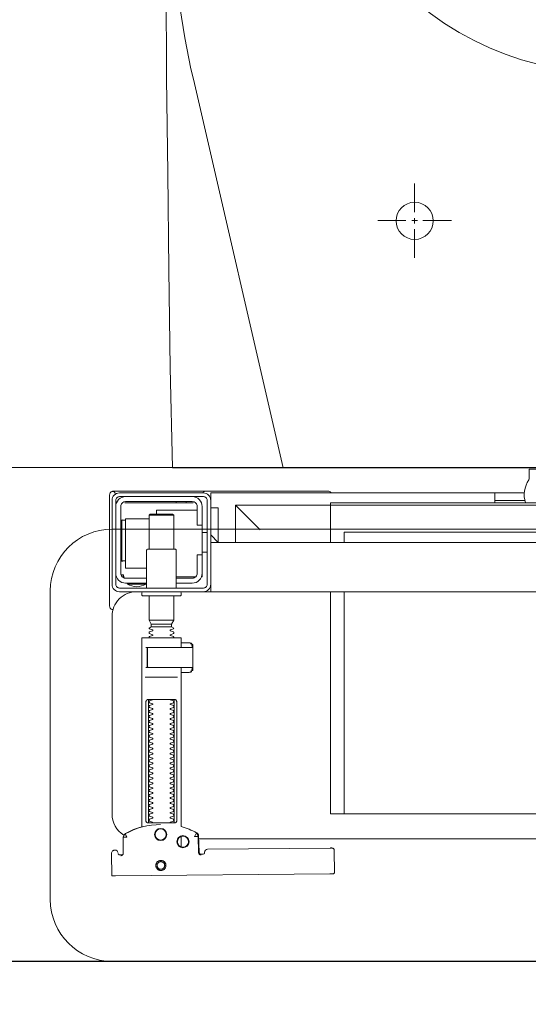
# Model space of a CAD drawing. Header units: millimetres. Extents: x 23192 to 177760, y -399809 to -79279.
# Tile 130 of 256: x 52051 to 52072, y -195415 to -195375. Entities that reach past the tile are written whole.
import ezdxf

# ---------------------------------------------------------------- set-up
doc = ezdxf.new("R2010")
doc.units = ezdxf.units.MM
doc.linetypes.add('HIDDEN2', pattern=[4.7625, 3.175, -1.5875])
doc.layers.get('0').update_dxf_attribs({"lineweight": 0})
for name, color, linetype, lineweight in [('!! 0_ Istn-sciany', 3, 'Continuous', 30), ('!! 2 ZABUDOWA GK-MDF', 54, 'Continuous', 13), ('!! 2_wypos-sanitarne', 240, 'Continuous', 9), ('Dimension (ISO)', 7, 'Continuous', 25)]:
    doc.layers.add(name, color=color, linetype=linetype, lineweight=lineweight)
doc.layers.add('!! 2_WYBURZENIA DO REMONTU', color=7, linetype='Continuous', lineweight=0, true_color=0x4d4d4d, plot=False)
doc.layers.add('!!_@ wypos sanit nd', color=7, linetype='Continuous', lineweight=0, plot=False)
doc.layers.add('Powierzchnia', color=140, linetype='Continuous', lineweight=5, plot=False)
doc.styles.add('Note Text (ISO)', font='tahoma.ttf')
doc.dimstyles.new('Default (ISO)', dxfattribs={"dimscale": 5, "dimtxt": 5, "dimasz": 5, "dimexe": 3.175, "dimexo": 0, "dimgap": 0.762, "dimtad": 1, "dimdec": 0, "dimrnd": 1e-08, "dimzin": 0, "dimtxsty": 'Note Text (ISO)', "dimcen": 0.09, "dimdle": 10, "dimclrd": 256, "dimclre": 256, "dimclrt": 256, "dimazin": 0, "dimtfac": 0.70104, "dimtmove": 0, "dimatfit": 3, "dimfxl": 1, "dimtolj": 1, "dimtzin": 0, "dimlwd": -1, "dimlwe": -1, "dimarcsym": 0})

# ---------------------------------------------------------------- blocks, each defined once
blk = doc.blocks.new('A$C351F644B')
for p, q in [((-16.707, 35.716), (-13.073, 19.983)), ((13.073, 19.983), (-13.073, 19.983)), ((-20, 17.5), (20, 17.5)), ((-22.5, 2.5), (-22.5, 15)), ((20, 0), (-20, 0))]:
    blk.add_line(p, q)
for centre, radius, start, end in [((11.917, 42.5), 29.417, 180, 193.3326), ((-20, 15), 2.5, 90, 180), ((-20, 2.5), 2.5, 180, 270)]:
    blk.add_arc(centre, radius, start, end)
blk = doc.blocks.new('A$Cff2eaf8b')
for points in [[(0.16424, 0.07378), (0.16327, 0.07377), (0.16304, 0.07374), (0.16282, 0.07366), (0.16262, 0.07353), (0.16265, 0.07357), (0.16258, 0.07337), (0.16257, 0.07317, -0.157432), (0.16238, 0.07258), (0.1621, 0.07218, -0.241147), (0.16129, 0.07175), (0.1115, 0.07128), (0.11133, 0.07127), (0.11119, 0.07127), (0.11107, 0.07127), (0.11094, 0.07128), (0.11078, 0.0713), (0.11062, 0.07135), (0.11047, 0.07143), (0.11033, 0.07153), (0.11022, 0.07165), (0.11012, 0.07179), (0.11005, 0.07194), (0.11001, 0.0721), (0.10999, 0.07227), (0.10995, 0.08127), (0.11022, 0.08166)], [(0.19647, 0.0744), (0.19626, 0.07438), (0.19604, 0.0743), (0.19585, 0.07417), (0.19566, 0.07396, 0.132231), (0.19551, 0.07346), (0.19546, 0.06691)], [(0.19768, 0.0731, 0.415336), (0.19869, 0.07211)], [(0.19885, 0.07212), (0.19898, 0.07212), (0.19912, 0.07213), (0.19927, 0.07216), (0.1994, 0.07222), (0.19953, 0.07229), (0.19965, 0.07238), (0.19975, 0.07248), (0.20007, 0.07294, 0.158481), (0.20025, 0.07353)], [(0.18031, 0.06175, 0.125713), (0.19466, 0.06556, 0.121439), (0.19519, 0.06605, -0.262119), (0.2, 0.0575), (0.2, -0.0225, -0.414214), (0.19, -0.0325), (0.18751, -0.0325, 0.405519), (0.188, -0.032), (0.188, -0.0313, 0.414214), (0.1875, -0.0308), (0.1725, -0.0308, 0.414214), (0.172, -0.0313), (0.172, -0.032, 0.405519), (0.17249, -0.0325, 0.001664), (0.15993, -0.0325)], [(0.172, -0.00986), (0.172, -0.01366, 0.414214), (0.1722, -0.01386), (0.18462, -0.01386), (0.1878, -0.01386, 0.414214), (0.188, -0.01366), (0.188, 0.06267), (0.18885, 0.06292), (0.18969, 0.06319), (0.19052, 0.0635), (0.19134, 0.06382), (0.19215, 0.06417), (0.19295, 0.06454), (0.19374, 0.06494), (0.19456, 0.06538), (0.19464, 0.06544), (0.19473, 0.0655), (0.19481, 0.06557), (0.19488, 0.06564), (0.19495, 0.06572), (0.19502, 0.06581)], [(0.17647, 0.01114, 0.182836), (0.17636, 0.01123), (0.17515, 0.01163, 0.050055), (0.175, 0.0119), (0.175, 0.01218, 0.050055), (0.17515, 0.01244), (0.17636, 0.01285, 0.719897), (0.17636, 0.01323), (0.17515, 0.01363, 0.050055), (0.175, 0.0139), (0.175, 0.01418, 0.050055), (0.17515, 0.01444), (0.17636, 0.01485, 0.719897), (0.17636, 0.01523), (0.17515, 0.01563, 0.050055), (0.175, 0.0159), (0.175, 0.01618, 0.050055), (0.17515, 0.01644), (0.17636, 0.01685, 0.719897), (0.17636, 0.01723), (0.17515, 0.01763, 0.050055), (0.175, 0.0179), (0.175, 0.01818, 0.050055), (0.17515, 0.01844), (0.17636, 0.01885, 0.719897), (0.17636, 0.01923), (0.17515, 0.01963, 0.050055), (0.175, 0.0199), (0.175, 0.02018, 0.050055), (0.17515, 0.02044), (0.17636, 0.02085, 0.719897), (0.17636, 0.02123), (0.17515, 0.02163, 0.050055), (0.175, 0.0219), (0.175, 0.02218, 0.050055), (0.17515, 0.02244), (0.17636, 0.02285, 0.719897), (0.17636, 0.02323), (0.17515, 0.02363, 0.050055), (0.175, 0.0239), (0.175, 0.02418, 0.050055), (0.17515, 0.02444), (0.17636, 0.02485, 0.719897), (0.17636, 0.02523), (0.17515, 0.02563, 0.050055), (0.175, 0.0259), (0.175, 0.02618, 0.050055), (0.17515, 0.02644), (0.17636, 0.02685, 0.719897), (0.17636, 0.02723), (0.17515, 0.02763, 0.050055), (0.175, 0.0279), (0.175, 0.02818, 0.050055), (0.17515, 0.02844), (0.17636, 0.02885, 0.719897), (0.17636, 0.02923), (0.17515, 0.02963, 0.050055), (0.175, 0.0299), (0.175, 0.03018, 0.050055), (0.17515, 0.03044), (0.17636, 0.03085, 0.719897), (0.17636, 0.03123), (0.17515, 0.03163, 0.050055), (0.175, 0.0319), (0.175, 0.03218, 0.050055), (0.17515, 0.03244), (0.17636, 0.03285, 0.719897), (0.17636, 0.03323), (0.17515, 0.03363, 0.050055), (0.175, 0.0339), (0.175, 0.03418, 0.050055), (0.17515, 0.03444), (0.17636, 0.03485, 0.719897), (0.17636, 0.03523), (0.17515, 0.03563, 0.050055), (0.175, 0.0359), (0.175, 0.03618, 0.050055), (0.17515, 0.03644), (0.17636, 0.03685, 0.719897), (0.17636, 0.03723), (0.17515, 0.03763, 0.050055), (0.175, 0.0379), (0.175, 0.03818, 0.050055), (0.17515, 0.03844), (0.17636, 0.03885, 0.719897), (0.17636, 0.03923), (0.17515, 0.03963, 0.050055), (0.175, 0.0399), (0.175, 0.04018, 0.050055), (0.17515, 0.04044), (0.17636, 0.04085, 0.719897), (0.17636, 0.04123), (0.17515, 0.04163, 0.050055), (0.175, 0.0419), (0.175, 0.04218, 0.050055), (0.17515, 0.04244), (0.17636, 0.04285, 0.719897), (0.17636, 0.04323), (0.17515, 0.04363, 0.050055), (0.175, 0.0439), (0.175, 0.04418, 0.050055), (0.17515, 0.04444), (0.17636, 0.04485, 0.719897), (0.17636, 0.04523), (0.17515, 0.04563, 0.050055), (0.175, 0.0459), (0.175, 0.04618, 0.050055), (0.17515, 0.04644), (0.17636, 0.04685, 0.719897), (0.17636, 0.04723), (0.17515, 0.04763, 0.050055), (0.175, 0.0479), (0.175, 0.04818, 0.050055), (0.17515, 0.04844), (0.17636, 0.04885, 0.719897), (0.17636, 0.04923), (0.17515, 0.04963, 0.050055), (0.175, 0.0499), (0.175, 0.05018, 0.050055), (0.17515, 0.05044), (0.17636, 0.05085, 0.719897), (0.17636, 0.05123), (0.17515, 0.05163, 0.050055), (0.175, 0.0519), (0.175, 0.05218, 0.050055), (0.17515, 0.05244), (0.17636, 0.05285, 0.719897), (0.17636, 0.05323), (0.17515, 0.05363, 0.050055), (0.175, 0.0539), (0.175, 0.05418, 0.050055), (0.17515, 0.05444), (0.17636, 0.05485, 0.719897), (0.17636, 0.05523), (0.17515, 0.05563, 0.050055), (0.175, 0.0559), (0.175, 0.05618, 0.050055), (0.17515, 0.05644), (0.17636, 0.05685, 0.719897), (0.17636, 0.05723), (0.17515, 0.05763, 0.050055), (0.175, 0.0579), (0.175, 0.05818, 0.050055), (0.17515, 0.05844), (0.17636, 0.05885, 0.719897), (0.17636, 0.05923), (0.17515, 0.05963, 0.050055), (0.175, 0.0599), (0.175, 0.06018, 0.050055), (0.17515, 0.06044), (0.17636, 0.06085, 0.474594), (0.17647, 0.06114)], [(0.18353, 0.06114, 0.474594), (0.18364, 0.06085), (0.18485, 0.06044, 0.050055), (0.185, 0.06018), (0.185, 0.0599, 0.050055), (0.18485, 0.05963), (0.18364, 0.05923, 0.719897), (0.18364, 0.05885), (0.18485, 0.05844, 0.050055), (0.185, 0.05818), (0.185, 0.0579, 0.050055), (0.18485, 0.05763), (0.18364, 0.05723, 0.719897), (0.18364, 0.05685), (0.18485, 0.05644, 0.050055), (0.185, 0.05618), (0.185, 0.0559, 0.050055), (0.18485, 0.05563), (0.18364, 0.05523, 0.719897), (0.18364, 0.05485), (0.18485, 0.05444, 0.050055), (0.185, 0.05418), (0.185, 0.0539, 0.050055), (0.18485, 0.05363), (0.18364, 0.05323, 0.719897), (0.18364, 0.05285), (0.18485, 0.05244, 0.050055), (0.185, 0.05218), (0.185, 0.0519, 0.050055), (0.18485, 0.05163), (0.18364, 0.05123, 0.719897), (0.18364, 0.05085), (0.18485, 0.05044, 0.050055), (0.185, 0.05018), (0.185, 0.0499, 0.050055), (0.18485, 0.04963), (0.18364, 0.04923, 0.719897), (0.18364, 0.04885), (0.18485, 0.04844, 0.050055), (0.185, 0.04818), (0.185, 0.0479, 0.050055), (0.18485, 0.04763), (0.18364, 0.04723, 0.719897), (0.18364, 0.04685), (0.18485, 0.04644, 0.050055), (0.185, 0.04618), (0.185, 0.0459, 0.050055), (0.18485, 0.04563), (0.18364, 0.04523, 0.719897), (0.18364, 0.04485), (0.18485, 0.04444, 0.050055), (0.185, 0.04418), (0.185, 0.0439, 0.050055), (0.18485, 0.04363), (0.18364, 0.04323, 0.719897), (0.18364, 0.04285), (0.18485, 0.04244, 0.050055), (0.185, 0.04218), (0.185, 0.0419, 0.050055), (0.18485, 0.04163), (0.18364, 0.04123, 0.719897), (0.18364, 0.04085), (0.18485, 0.04044, 0.050055), (0.185, 0.04018), (0.185, 0.0399, 0.050055), (0.18485, 0.03963), (0.18364, 0.03923, 0.719897), (0.18364, 0.03885), (0.18485, 0.03844, 0.050055), (0.185, 0.03818), (0.185, 0.0379, 0.050055), (0.18485, 0.03763), (0.18364, 0.03723, 0.719897), (0.18364, 0.03685), (0.18485, 0.03644, 0.050055), (0.185, 0.03618), (0.185, 0.0359, 0.050055), (0.18485, 0.03563), (0.18364, 0.03523, 0.719897), (0.18364, 0.03485), (0.18485, 0.03444, 0.050055), (0.185, 0.03418), (0.185, 0.0339, 0.050055), (0.18485, 0.03363), (0.18364, 0.03323, 0.719897), (0.18364, 0.03285), (0.18485, 0.03244, 0.050055), (0.185, 0.03218), (0.185, 0.0319, 0.050055), (0.18485, 0.03163), (0.18364, 0.03123, 0.719897), (0.18364, 0.03085), (0.18485, 0.03044, 0.050055), (0.185, 0.03018), (0.185, 0.0299, 0.050055), (0.18485, 0.02963), (0.18364, 0.02923, 0.719897), (0.18364, 0.02885), (0.18485, 0.02844, 0.050055), (0.185, 0.02818), (0.185, 0.0279, 0.050055), (0.18485, 0.02763), (0.18364, 0.02723, 0.719897), (0.18364, 0.02685), (0.18485, 0.02644, 0.050055), (0.185, 0.02618), (0.185, 0.0259, 0.050055), (0.18485, 0.02563), (0.18364, 0.02523, 0.719897), (0.18364, 0.02485), (0.18485, 0.02444, 0.050055), (0.185, 0.02418), (0.185, 0.0239, 0.050055), (0.18485, 0.02363), (0.18364, 0.02323, 0.719897), (0.18364, 0.02285), (0.18485, 0.02244, 0.050055), (0.185, 0.02218), (0.185, 0.0219, 0.050055), (0.18485, 0.02163), (0.18364, 0.02123, 0.719897), (0.18364, 0.02085), (0.18485, 0.02044, 0.050055), (0.185, 0.02018), (0.185, 0.0199, 0.050055), (0.18485, 0.01963), (0.18364, 0.01923, 0.719897), (0.18364, 0.01885), (0.18485, 0.01844, 0.050055), (0.185, 0.01818), (0.185, 0.0179, 0.050055), (0.18485, 0.01763), (0.18364, 0.01723, 0.719897), (0.18364, 0.01685), (0.18485, 0.01644, 0.050055), (0.185, 0.01618), (0.185, 0.0159, 0.050055), (0.18485, 0.01563), (0.18364, 0.01523, 0.719897), (0.18364, 0.01485), (0.18485, 0.01444, 0.050055), (0.185, 0.01418), (0.185, 0.0139, 0.050055), (0.18485, 0.01363), (0.18364, 0.01323, 0.719897), (0.18364, 0.01285), (0.18485, 0.01244, 0.050055), (0.185, 0.01218), (0.185, 0.0119, 0.050055), (0.18485, 0.01163), (0.18364, 0.01123, 0.182836), (0.18353, 0.01114)], [(0.18575, -0.00966), (0.18575, -0.00207), (0.18572, -0.00196), (0.18564, -0.00189), (0.18554, -0.00186), (0.18565, -0.00188), (0.18573, -0.00194), (0.18577, -0.00204), (0.18577, -0.00966), (0.18574, -0.00977), (0.18566, -0.00984), (0.18547, -0.00986), (0.18558, -0.00981), (0.18563, -0.00966), (0.18563, -0.00206), (0.18557, -0.00191), (0.18547, -0.00186), (0.16743, -0.00186, 0.414214), (0.16723, -0.00206), (0.16723, -0.00966, 0.414214), (0.16743, -0.00986), (0.18547, -0.00986)], [(0.18555, -0.00986, 0.414213), (0.18575, -0.00966), (0.18575, -0.00207), (0.18575, -0.00966), (0.18572, -0.00977), (0.18564, -0.00984), (0.18554, -0.00986)], [(0.175, -0.01382), (0.175, -0.01406, -0.050055), (0.17515, -0.01432), (0.17636, -0.01473, -0.719897), (0.17636, -0.01511), (0.17515, -0.01552, -0.050055), (0.175, -0.01578), (0.175, -0.01606, -0.050055), (0.17515, -0.01632), (0.17636, -0.01673, -0.719897), (0.17636, -0.01711), (0.17515, -0.01752, -0.050055), (0.175, -0.01778), (0.1759, -0.0183), (0.1759, -0.01936), (0.175, -0.02092), (0.175, -0.0308)], [(0.185, -0.01382), (0.185, -0.01406, 0.050055), (0.18485, -0.01432), (0.18364, -0.01473, 0.719897), (0.18364, -0.01511), (0.18485, -0.01552, 0.050055), (0.185, -0.01578), (0.185, -0.01606, 0.050055), (0.18485, -0.01632), (0.18364, -0.01673, 0.719897), (0.18364, -0.01711), (0.18485, -0.01752, 0.050055), (0.185, -0.01778), (0.1841, -0.0183), (0.1841, -0.01936), (0.185, -0.02092), (0.185, -0.0308)], [(0.2001, -0.02534, 0.126559), (0.19961, -0.02525)], [(0.20099, -0.02671, 0.198909), (0.20055, -0.02564, 0.091301), (0.2001, -0.02534)], [(0.174, -0.034), (0.174, -0.0493, 0.414214), (0.1745, -0.0498), (0.1855, -0.0498, 0.414214), (0.186, -0.0493), (0.186, -0.034)], [(0.19375, -0.03562, 0.119096), (0.19, -0.03454, 0.119096), (0.18625, -0.03562)], [(0.19375, -0.036), (0.19375, -0.03562), (0.18625, -0.03562), (0.18625, -0.036), (0.1945, -0.036, -0.414214), (0.1985, -0.04)], [(0.16379, -0.0385), (0.1635, -0.0385), (0.1635, -0.04, -0.414214), (0.1675, -0.036), (0.174, -0.036)], [(0.174, -0.038), (0.1675, -0.038, 0.414214), (0.1655, -0.04), (0.1655, -0.0475), (0.1635, -0.0475), (0.1635, -0.067, 0.414214), (0.1675, -0.071)], [(0.1635, -0.0595), (0.1655, -0.0595), (0.1655, -0.067, 0.414214), (0.1675, -0.069), (0.1945, -0.069, 0.414214), (0.1965, -0.067), (0.1965, -0.04, 0.414214), (0.1945, -0.038), (0.186, -0.038)], [(0.1945, -0.04497), (0.19515, -0.04496), (0.19542, -0.04496), (0.1956, -0.04496), (0.19566, -0.04496, 0.116465), (0.19589, -0.0449), (0.196, -0.04485), (0.196, -0.06155), (0.19589, -0.0615, 0.116465), (0.19566, -0.06144), (0.19542, -0.06144), (0.19515, -0.06144), (0.1945, -0.06143)], [(0.1945, -0.071, 0.414214), (0.1985, -0.067)], [(-0.04, -0.0685), (-0.03255, -0.0685, 0.236962), (-0.03118, -0.07775, -0.154353), (-0.031, -0.07832), (-0.031, -0.08218), (0.031, -0.08218), (0.031, -0.07832, -0.154353), (0.03118, -0.07775, 0.236962), (0.03255, -0.0685), (0.04, -0.0685)], [(0.2001, -0.07306, 0.091301), (0.20055, -0.07276, 0.198909), (0.20099, -0.0717)], [(0.11124, -0.0725), (0.11142, -0.07274), (0.11165, -0.07293), (0.11192, -0.07308), (0.1122, -0.07317), (0.1125, -0.0732), (0.1623, -0.0732, 0.326231), (0.16325, -0.0725)], [(0.1987, -0.07216, 0.000114), (0.1987, -0.07216, 0.517015), (0.20003, -0.07309), (0.19993, -0.07313), (0.19983, -0.07315), (0.19971, -0.07318), (0.19958, -0.07319), (0.19948, -0.07319), (0.19903, -0.07319), (0.19841, -0.07319), (0.19771, -0.07319), (0.16427, -0.07319), (0.16392, -0.07319), (0.16356, -0.07319), (0.16323, -0.07319), (0.16293, -0.07319), (0.16269, -0.07319), (0.16249, -0.07319), (0.16236, -0.07319)]]:
    blk.add_lwpolyline(points, format="xyb")
for points in [[(0.19864, 0.08252), (0.11173, 0.08169)], [(0.20013, 0.08252), (0.20025, 0.07353)], [(0.16386, 0.07389), (0.16409, 0.07384), (0.16425, 0.07378), (0.1644, 0.07368), (0.16452, 0.07356), (0.16463, 0.07342), (0.16471, 0.07326), (0.16476, 0.07309), (0.16478, 0.07292), (0.16496, 0.06636), (0.16497, 0.06624), (0.16498, 0.06614), (0.165, 0.06604), (0.16503, 0.06594), (0.16507, 0.06584), (0.16511, 0.06575), (0.16516, 0.06566), (0.16521, 0.06557), (0.16527, 0.06549), (0.16534, 0.0654), (0.16542, 0.06533), (0.1655, 0.06526), (0.16558, 0.06519), (0.16567, 0.06513), (0.16576, 0.06508), (0.16651, 0.0647), (0.16726, 0.06433), (0.16803, 0.06399), (0.16881, 0.06367), (0.1696, 0.06337), (0.17039, 0.06309), (0.17119, 0.06284), (0.172, 0.0626), (0.172, -0.00186)], [(0.1651, 0.06653), (0.16492, 0.07312), (0.1649, 0.07329), (0.16485, 0.07345), (0.16478, 0.07361), (0.16467, 0.07374), (0.16455, 0.07386), (0.16441, 0.07396), (0.16425, 0.07403), (0.16409, 0.07408), (0.16391, 0.07409)], [(0.19757, 0.07355), (0.19749, 0.07368), (0.19738, 0.0738), (0.19726, 0.0739), (0.19713, 0.07399), (0.19698, 0.07405), (0.19683, 0.07408), (0.19667, 0.07409), (0.19577, 0.07408)], [(0.172, 0.07087), (0.172, 0.06656)], [(0.16493, 0.0675), (-0.16477, 0.0675)], [(0.17483, 0.06014), (0.17483, 0.01214)], [(0.18523, 0.01214), (0.18523, 0.06014)], [(-0.11847, -0.0325), (-0.11847, 0.0575), (0.11153, 0.0575), (0.11153, -0.0325)], [(0.10602, 0.0575), (0.10602, -0.0325)], [(0.16811, -0.00015), (0.16776, -0.00056), (0.16776, -0.00022), (0.16779, -0.00011), (0.16786, -0.00004), (0.16797, 0), (0.1681, 0.00001), (0.16822, 0.00001), (0.16841, 0.00003), (0.16887, 0.00014), (0.172, 0.00014)], [(0.16848, 0.00006), (0.16856, 0.00012), (0.16876, 0.00014)], [(0.18662, 0.00214), (0.17345, 0.00214)], [(0.16732, -0.0019), (0.16732, -0.00074), (0.16736, -0.00062), (0.16746, -0.00054), (0.16767, -0.00049)], [(0.16751, -0.00165), (0.16754, -0.00139), (0.16766, -0.00086)], [(0.17371, -0.00186), (0.18481, -0.00186), (0.18637, -0.00186)], [(0.16767, -0.01124), (0.16755, -0.01122), (0.16746, -0.01119), (0.16737, -0.01112), (0.16732, -0.01098), (0.16732, -0.00983)], [(0.16766, -0.01087), (0.16754, -0.01033), (0.16751, -0.01008)], [(0.172, -0.01186), (0.16887, -0.01186), (0.16841, -0.01176), (0.16831, -0.01174), (0.16819, -0.01174), (0.16806, -0.01173), (0.16794, -0.01172), (0.16783, -0.01166), (0.16776, -0.01151), (0.16776, -0.01117), (0.16811, -0.01157)], [(0.16876, -0.01186), (0.16866, -0.01186), (0.16848, -0.01178)], [(0.18558, -0.00986), (0.18637, -0.00986)], [(0.1759, -0.0183), (0.1841, -0.0183)], [(0.1841, -0.01936), (0.1759, -0.01936)], [(0.185, -0.02092), (0.175, -0.02092)], [(0.19962, -0.02522), (0.19976, -0.02523), (0.19987, -0.02526), (0.20001, -0.0253)], [(0.20099, -0.02671), (0.20099, -0.0717)], [(-0.16, -0.0355), (-0.16, -0.0325), (0.16, -0.0325), (0.16, -0.0355)], [(0.16, -0.0485), (0.16, -0.0365)], [(0.174, -0.0385), (0.16618, -0.0385)], [(0.167, -0.03806), (0.16693, -0.03815), (0.16687, -0.03825), (0.16681, -0.03837), (0.16675, -0.0385)], [(0.19499, -0.03806), (0.19506, -0.03814), (0.19512, -0.03823), (0.19517, -0.03833), (0.19521, -0.03842), (0.19525, -0.03853), (0.19528, -0.03863), (0.19531, -0.03874), (0.19533, -0.03885), (0.19535, -0.03896), (0.19537, -0.03907), (0.19538, -0.03917), (0.19539, -0.03927), (0.19537, -0.03937), (0.19547, -0.0394), (0.19557, -0.0394), (0.19567, -0.0394), (0.19578, -0.0394), (0.19589, -0.0394), (0.19612, -0.0394), (0.19616, -0.0393), (0.19615, -0.03919), (0.19613, -0.03907), (0.19609, -0.03894), (0.19605, -0.03882), (0.19594, -0.03861)], [(0.1635, -0.0475), (0.1635, -0.04)], [(0.186, -0.042), (0.1945, -0.042), (0.1945, -0.062), (0.185, -0.062)], [(0.19591, -0.04489), (0.19602, -0.04489), (0.19615, -0.04489), (0.19632, -0.04489), (0.1965, -0.04489)], [(0.1615, -0.0485), (0.1635, -0.0485)], [(0.175, -0.0498), (0.175, -0.06346), (0.1755, -0.06396), (0.1845, -0.06396), (0.185, -0.06346), (0.185, -0.0498)], [(0.16, -0.0555), (0.157, -0.0525), (0.16, -0.0525), (-0.16, -0.0525), (-0.157, -0.0525), (-0.16, -0.0555)], [(0.10602, -0.0525), (0.10602, -0.05658), (-0.11847, -0.05658)], [(0.11153, -0.0525), (0.11153, -0.0675), (0.15, -0.0675)], [(0.14, -0.0575), (0.15, -0.0675), (0.15, -0.0525)], [(0.16, -0.0665), (0.157, -0.0665), (0.157, -0.0525)], [(0.1615, -0.0565), (0.1635, -0.0565)], [(0.185, -0.06346), (0.175, -0.06346)], [(0.1965, -0.06151), (0.19632, -0.06151), (0.19615, -0.06151), (0.19602, -0.06151), (0.19591, -0.06151)], [(0.1655, -0.0655), (0.182, -0.0655), (0.182, -0.06396)], [(0.03283, -0.0695), (0.045, -0.0695)], [(0.16, -0.0695), (0.16, -0.0725), (0.03305, -0.0725)], [(0.045, -0.0685), (0.045, -0.0725)], [(0.16721, -0.0685), (0.19466, -0.0685), (0.19478, -0.0685)], [(0.17, -0.069), (0.17, -0.0685)], [(0.174, -0.069), (0.174, -0.0685)]]:
    blk.add_lwpolyline(points)
for points in [[(0.18024, 0.0763), (0.18044, 0.07631), (0.18064, 0.07634), (0.18083, 0.07639), (0.18102, 0.07646), (0.1812, 0.07655), (0.18138, 0.07665), (0.18154, 0.07677), (0.18168, 0.07691), (0.18182, 0.07706), (0.18193, 0.07722), (0.18204, 0.0774), (0.18212, 0.07758), (0.18219, 0.07777), (0.18223, 0.07796), (0.18226, 0.07816), (0.18227, 0.07836), (0.18226, 0.07857), (0.18223, 0.07876), (0.18217, 0.07896), (0.18211, 0.07915), (0.18202, 0.07933), (0.18191, 0.0795), (0.18179, 0.07966), (0.18165, 0.07981), (0.1815, 0.07994), (0.18134, 0.08006), (0.18117, 0.08016), (0.18099, 0.08024), (0.1808, 0.08031), (0.1806, 0.08036), (0.1804, 0.08038), (0.1802, 0.08039), (0.18, 0.08038), (0.1798, 0.08035), (0.17961, 0.0803), (0.17942, 0.08023), (0.17924, 0.08014), (0.17907, 0.08004), (0.17891, 0.07992), (0.17876, 0.07978), (0.17863, 0.07963), (0.17851, 0.07947), (0.17841, 0.07929), (0.17832, 0.07911), (0.17826, 0.07892), (0.17821, 0.07872), (0.17818, 0.07853), (0.17817, 0.07832), (0.17819, 0.07812), (0.17822, 0.07793), (0.17827, 0.07773), (0.17834, 0.07754), (0.17842, 0.07736), (0.17853, 0.07719), (0.17865, 0.07703), (0.17879, 0.07688), (0.17894, 0.07675), (0.1791, 0.07663), (0.17927, 0.07653), (0.17946, 0.07645), (0.17965, 0.07638), (0.17984, 0.07633), (0.18004, 0.07631)], [(0.18023, 0.07679), (0.18038, 0.0768), (0.18053, 0.07682), (0.18068, 0.07686), (0.18082, 0.07691), (0.18096, 0.07698), (0.18109, 0.07706), (0.18121, 0.07715), (0.18132, 0.07725), (0.18143, 0.07737), (0.18151, 0.07749), (0.18159, 0.07762), (0.18166, 0.07776), (0.18171, 0.0779), (0.18174, 0.07805), (0.18176, 0.0782), (0.18177, 0.07835), (0.18176, 0.0785), (0.18174, 0.07866), (0.1817, 0.0788), (0.18164, 0.07895), (0.18158, 0.07908), (0.1815, 0.07921), (0.18141, 0.07933), (0.1813, 0.07944), (0.18119, 0.07955), (0.18107, 0.07964), (0.18093, 0.07971), (0.1808, 0.07978), (0.18065, 0.07983), (0.18051, 0.07986), (0.18036, 0.07988), (0.1802, 0.07989), (0.18005, 0.07988), (0.1799, 0.07986), (0.17975, 0.07982), (0.17961, 0.07976), (0.17947, 0.0797), (0.17935, 0.07962), (0.17922, 0.07953), (0.17911, 0.07942), (0.17901, 0.07931), (0.17892, 0.07919), (0.17884, 0.07906), (0.17878, 0.07892), (0.17873, 0.07877), (0.1787, 0.07863), (0.17867, 0.07848), (0.17867, 0.07832), (0.17868, 0.07817), (0.1787, 0.07802), (0.17874, 0.07787), (0.17879, 0.07773), (0.17886, 0.07759), (0.17894, 0.07746), (0.17903, 0.07734), (0.17913, 0.07723), (0.17925, 0.07713), (0.17937, 0.07704), (0.1795, 0.07696), (0.17964, 0.0769), (0.17978, 0.07685), (0.17993, 0.07682), (0.18008, 0.07679)], [(0.16587, 0.06536), (0.16582, 0.06538), (0.16577, 0.06542), (0.16573, 0.06545), (0.16568, 0.06549), (0.16563, 0.06553), (0.16558, 0.06558), (0.16553, 0.06563), (0.16548, 0.06568), (0.16544, 0.06573), (0.1654, 0.06579), (0.16536, 0.06585), (0.16532, 0.06591), (0.16529, 0.06597), (0.16526, 0.06603), (0.16523, 0.0661), (0.16521, 0.06616), (0.16519, 0.06623), (0.16517, 0.06629), (0.16515, 0.06636), (0.16514, 0.06642), (0.16514, 0.06648), (0.16513, 0.06654), (0.16513, 0.06659), (0.16518, 0.06661), (0.16643, 0.06666), (0.16648, 0.06666), (0.16654, 0.06666), (0.16659, 0.06668), (0.16664, 0.06665), (0.16661, 0.06661), (0.16658, 0.06656), (0.16655, 0.06651), (0.16652, 0.06645), (0.16594, 0.06536)], [(0.18533, 0.06114), (0.18541, 0.06113), (0.1855, 0.06112), (0.18559, 0.06111), (0.18567, 0.06108), (0.18575, 0.06105), (0.18583, 0.06101), (0.18591, 0.06096), (0.18597, 0.0609), (0.18604, 0.06084), (0.18609, 0.06076), (0.18615, 0.06068), (0.18619, 0.06058), (0.18623, 0.06048), (0.18625, 0.06037), (0.18627, 0.06025), (0.18628, 0.06014), (0.18628, 0.01214), (0.18627, 0.01202), (0.18625, 0.01191), (0.18623, 0.0118), (0.18619, 0.01169), (0.18615, 0.0116), (0.18609, 0.01151), (0.18604, 0.01144), (0.18597, 0.01137), (0.18591, 0.01131), (0.18583, 0.01126), (0.18575, 0.01122), (0.18567, 0.01119), (0.18559, 0.01117), (0.1855, 0.01115), (0.18541, 0.01114), (0.18533, 0.01114), (0.17475, 0.01114), (0.17466, 0.01114), (0.17457, 0.01115), (0.17449, 0.01117), (0.1744, 0.01119), (0.17432, 0.01122), (0.17424, 0.01126), (0.17416, 0.01131), (0.17409, 0.01137), (0.17403, 0.01144), (0.17397, 0.01151), (0.17392, 0.0116), (0.17387, 0.01169), (0.17384, 0.0118), (0.17381, 0.01191), (0.17379, 0.01202), (0.17379, 0.01214), (0.17379, 0.06014), (0.17379, 0.06025), (0.17381, 0.06037), (0.17384, 0.06048), (0.17387, 0.06058), (0.17392, 0.06068), (0.17397, 0.06076), (0.17403, 0.06084), (0.17409, 0.0609), (0.17416, 0.06096), (0.17424, 0.06101), (0.17432, 0.06105), (0.1744, 0.06108), (0.17449, 0.06111), (0.17457, 0.06112), (0.17466, 0.06113), (0.17475, 0.06114)], [(-0.11847, -0.0685), (0.11153, -0.0685), (0.11153, -0.0675), (-0.11847, -0.0675)]]:
    blk.add_lwpolyline(points, close=True)
for points in [[(0.19546, 0.0669), (0.19546, 0.0669), (0.19546, 0.0669), (0.19546, 0.06691), (0.19546, 0.06691), (0.19546, 0.06691), (0.19546, 0.06691), (0.19546, 0.06691), (0.19546, 0.06691), (0.19546, 0.06691), (0.19546, 0.06691), (0.19546, 0.06691), (0.19546, 0.06691), (0.19546, 0.06691), (0.19546, 0.06691), (0.19546, 0.06691), (0.19546, 0.06691), (0.19546, 0.06691), (0.19546, 0.06691), (0.19546, 0.06691), (0.19546, 0.0669), (0.19546, 0.0669), (0.19546, 0.0669), (0.19546, 0.0669), (0.19546, 0.0669), (0.19546, 0.0669), (0.19546, 0.0669), (0.19546, 0.0669), (0.19546, 0.0669), (0.19546, 0.0669), (0.19546, 0.0669), (0.19546, 0.0669), (0.19546, 0.0669), (0.19546, 0.0669), (0.19546, 0.0669), (0.19546, 0.0669), (0.19545, 0.0669), (0.19545, 0.06691), (0.19545, 0.06691), (0.19545, 0.06691), (0.19545, 0.06691), (0.19545, 0.06691), (0.19545, 0.06691), (0.19545, 0.06691), (0.19545, 0.06691), (0.19544, 0.06691), (0.19544, 0.06691), (0.19544, 0.0669), (0.19544, 0.0669), (0.19544, 0.0669), (0.19543, 0.0669), (0.19543, 0.0669), (0.19543, 0.0669), (0.19543, 0.0669), (0.19543, 0.0669), (0.19543, 0.0669), (0.19543, 0.0669), (0.19542, 0.0669), (0.19542, 0.0669), (0.19542, 0.0669), (0.19542, 0.0669), (0.19542, 0.0669), (0.19541, 0.0669), (0.19541, 0.0669), (0.19541, 0.0669), (0.19541, 0.0669), (0.19541, 0.0669), (0.1954, 0.0669), (0.1954, 0.0669), (0.1954, 0.0669), (0.19539, 0.0669), (0.19539, 0.0669), (0.19539, 0.0669), (0.19537, 0.06691), (0.19537, 0.06691), (0.19537, 0.06691), (0.19536, 0.06691), (0.19536, 0.06691), (0.19535, 0.06691), (0.19535, 0.06691), (0.19534, 0.06691), (0.19534, 0.06691), (0.19533, 0.06691), (0.19533, 0.06691), (0.19532, 0.06691), (0.19532, 0.06691), (0.19531, 0.06691), (0.19531, 0.06691), (0.1953, 0.06691), (0.19529, 0.06691), (0.19529, 0.06691), (0.19528, 0.06691), (0.19527, 0.06691), (0.19527, 0.06691), (0.19526, 0.06691), (0.19525, 0.06691), (0.19524, 0.06691), (0.19523, 0.06691), (0.19523, 0.06691), (0.19522, 0.06691), (0.19521, 0.06691), (0.1952, 0.06691), (0.19519, 0.06691), (0.19518, 0.06691), (0.19517, 0.06691), (0.19516, 0.06691), (0.19515, 0.06691), (0.19514, 0.06691), (0.19513, 0.06691), (0.19512, 0.06691), (0.19511, 0.06691), (0.1951, 0.06691), (0.19509, 0.06691), (0.19508, 0.06691), (0.19507, 0.06691), (0.19506, 0.06691), (0.19505, 0.06691), (0.19504, 0.06691), (0.19503, 0.06691), (0.19502, 0.06691), (0.19501, 0.06691), (0.19499, 0.06691), (0.19498, 0.06691), (0.19497, 0.06691), (0.19496, 0.06691), (0.19495, 0.06691), (0.19494, 0.06692), (0.19492, 0.06692), (0.19491, 0.06692), (0.1949, 0.06692), (0.19489, 0.06692), (0.19487, 0.06692), (0.19486, 0.06692), (0.19485, 0.06692), (0.19484, 0.06692), (0.19482, 0.06692), (0.19481, 0.06692), (0.19469, 0.06692), (0.19464, 0.06692), (0.19459, 0.06692), (0.19456, 0.06692), (0.19453, 0.06692), (0.19451, 0.06692), (0.19448, 0.06692), (0.19445, 0.06692), (0.19443, 0.06692), (0.1944, 0.06692), (0.19438, 0.06692), (0.19435, 0.06692), (0.19433, 0.06692), (0.1943, 0.06692), (0.19428, 0.06692), (0.19427, 0.06692), (0.19425, 0.06692), (0.19423, 0.06692), (0.19422, 0.06692), (0.19421, 0.06692), (0.19419, 0.06692), (0.19418, 0.06692), (0.19418, 0.06692), (0.19417, 0.06692), (0.19416, 0.06692), (0.19416, 0.06692), (0.19415, 0.06692), (0.19415, 0.06693), (0.19414, 0.06693), (0.19414, 0.06693), (0.19413, 0.06693), (0.19413, 0.06693), (0.19412, 0.06693), (0.19412, 0.06693), (0.19411, 0.06693), (0.19411, 0.06693), (0.19411, 0.06692), (0.1941, 0.06692), (0.1941, 0.06692), (0.1941, 0.06692), (0.19409, 0.06692), (0.19409, 0.06692), (0.19409, 0.06692), (0.19408, 0.06692), (0.19408, 0.06692), (0.19408, 0.06692), (0.19407, 0.06692), (0.19407, 0.06692), (0.19406, 0.06692), (0.19406, 0.06692), (0.19406, 0.06692), (0.19406, 0.06692), (0.19405, 0.06692), (0.19405, 0.06692), (0.19405, 0.06692), (0.19405, 0.06692), (0.19404, 0.06693), (0.19404, 0.06693), (0.19404, 0.06693), (0.19403, 0.06693), (0.19403, 0.06693), (0.19402, 0.06693), (0.19402, 0.06694), (0.19402, 0.06694), (0.19401, 0.06694), (0.19401, 0.06694), (0.19401, 0.06694), (0.194, 0.06694), (0.194, 0.06694), (0.194, 0.06694), (0.194, 0.06694), (0.194, 0.06694), (0.194, 0.06694), (0.19399, 0.06694), (0.19399, 0.06694), (0.19399, 0.06694), (0.19399, 0.06694), (0.19399, 0.06694), (0.19399, 0.06694), (0.19399, 0.06694), (0.19398, 0.06694), (0.19398, 0.06694), (0.19398, 0.06694), (0.19398, 0.06693), (0.19398, 0.06693), (0.19397, 0.06693), (0.19397, 0.06693), (0.19397, 0.06693), (0.19397, 0.06693), (0.19397, 0.06692), (0.19397, 0.06692), (0.19397, 0.06692), (0.19397, 0.06692), (0.19397, 0.06692), (0.19397, 0.06691), (0.19397, 0.06691), (0.19397, 0.06691), (0.19397, 0.06691), (0.19397, 0.0669), (0.19397, 0.0669), (0.19397, 0.0669), (0.19397, 0.0669), (0.19397, 0.0669), (0.19397, 0.06689), (0.19397, 0.06689), (0.19397, 0.06689), (0.19397, 0.06689), (0.19397, 0.06689), (0.19397, 0.06688), (0.19397, 0.06688), (0.19398, 0.06688), (0.19398, 0.06688), (0.19398, 0.06688), (0.19398, 0.06687), (0.19399, 0.06687), (0.19399, 0.06687), (0.19399, 0.06687), (0.194, 0.06686), (0.194, 0.06686), (0.19401, 0.06685), (0.19401, 0.06685), (0.19401, 0.06685), (0.19402, 0.06684), (0.19402, 0.06684), (0.19402, 0.06684), (0.19402, 0.06683), (0.19403, 0.06683), (0.19403, 0.06683), (0.19403, 0.06682), (0.19403, 0.06682), (0.19403, 0.06682), (0.19403, 0.06681), (0.19403, 0.06681), (0.19404, 0.06681), (0.19404, 0.06681), (0.19404, 0.0668), (0.19404, 0.0668), (0.19404, 0.0668), (0.19404, 0.06679), (0.19405, 0.06679), (0.19405, 0.06679), (0.19405, 0.06678), (0.19405, 0.06678), (0.19405, 0.06677), (0.19406, 0.06677), (0.19406, 0.06677), (0.19406, 0.06676), (0.19406, 0.06676), (0.19407, 0.06675), (0.19407, 0.06675), (0.19407, 0.06674), (0.19408, 0.06673), (0.19408, 0.06672), (0.19409, 0.06671), (0.1941, 0.0667), (0.1941, 0.06669), (0.19411, 0.06668), (0.19412, 0.06666), (0.19414, 0.06663), (0.19416, 0.06659), (0.19418, 0.06655), (0.19419, 0.06653), (0.1942, 0.06652), (0.19421, 0.0665), (0.19422, 0.06648), (0.19423, 0.06646), (0.19433, 0.06627), (0.19434, 0.06626), (0.19435, 0.06624), (0.19436, 0.06622), (0.19437, 0.06621), (0.19438, 0.06619), (0.19439, 0.06618), (0.1944, 0.06616), (0.1944, 0.06614), (0.19441, 0.06613), (0.19442, 0.06611), (0.19443, 0.0661), (0.19444, 0.06608), (0.19445, 0.06607), (0.19445, 0.06605), (0.19446, 0.06604), (0.19447, 0.06603), (0.19448, 0.06601), (0.19448, 0.066), (0.19449, 0.06598), (0.1945, 0.06597), (0.19451, 0.06596), (0.19451, 0.06595), (0.19452, 0.06593), (0.19453, 0.06592), (0.19453, 0.06591), (0.19454, 0.0659), (0.19455, 0.06588), (0.19455, 0.06587), (0.19456, 0.06586), (0.19457, 0.06585), (0.19457, 0.06584), (0.19458, 0.06583), (0.19458, 0.06582), (0.19459, 0.06581), (0.19459, 0.0658), (0.1946, 0.06579), (0.1946, 0.06578), (0.19461, 0.06577), (0.19461, 0.06576), (0.19462, 0.06575), (0.19462, 0.06574), (0.19463, 0.06573), (0.19463, 0.06572), (0.19464, 0.06572), (0.19464, 0.06571), (0.19464, 0.0657), (0.19465, 0.06569), (0.19465, 0.06569), (0.19466, 0.06568), (0.19466, 0.06567), (0.19466, 0.06567), (0.19467, 0.06566), (0.19467, 0.06566), (0.19467, 0.06565), (0.19467, 0.06565), (0.19468, 0.06564), (0.19468, 0.06564), (0.19468, 0.06564), (0.19468, 0.06563), (0.19468, 0.06563), (0.19468, 0.06563), (0.19468, 0.06563), (0.19468, 0.06563), (0.19468, 0.06562), (0.19469, 0.06562), (0.19469, 0.06562), (0.19469, 0.06562), (0.19469, 0.06562), (0.19469, 0.06562), (0.19469, 0.06562), (0.19469, 0.06561), (0.19469, 0.06561), (0.19469, 0.06561), (0.19469, 0.06561), (0.19469, 0.06561), (0.19469, 0.06561), (0.19469, 0.06561), (0.19469, 0.06561), (0.19469, 0.06561), (0.19469, 0.06561), (0.19469, 0.06561), (0.19469, 0.06561), (0.19469, 0.06561), (0.19469, 0.06561), (0.19469, 0.06561), (0.19469, 0.06561), (0.19469, 0.0656), (0.19469, 0.0656), (0.19469, 0.0656), (0.19469, 0.0656), (0.19469, 0.0656), (0.19469, 0.0656), (0.19468, 0.0656), (0.19468, 0.0656), (0.19468, 0.0656), (0.19468, 0.0656), (0.19468, 0.0656), (0.19468, 0.0656), (0.19468, 0.0656), (0.19469, 0.0656), (0.19469, 0.0656), (0.19469, 0.0656), (0.19469, 0.0656), (0.19469, 0.0656), (0.19469, 0.0656), (0.19469, 0.0656), (0.19469, 0.0656), (0.19469, 0.0656), (0.19469, 0.0656), (0.19469, 0.0656), (0.19469, 0.0656, 0.269557)], [(0.16, -0.0695), (0.16, -0.0355, -0.414214), (0.163, -0.0325), (0.197, -0.0325, -0.414214), (0.2, -0.0355), (0.2, -0.0695, -0.414214), (0.197, -0.0725), (0.163, -0.0725, -0.414214)], [(0.1985, -0.0355), (0.1985, -0.0695, -0.414214), (0.197, -0.071), (0.163, -0.071, -0.414214), (0.1615, -0.0695), (0.1615, -0.0355, -0.414214), (0.163, -0.034), (0.197, -0.034, -0.414214)]]:
    blk.add_lwpolyline(points, format="xyb", close=True)
for centre, radius in [((0.17128, 0.06872), 0.00247), ((0.17128, 0.06871), 0.00227), ((0.18031, 0.0658), 0.00247), ((0.18031, 0.0658), 0.00227)]:
    blk.add_circle(centre, radius)
for centre, major_axis, ratio, start_param, end_param in [((0.11145, 0.08128), (-0.0015, -0.00001), 0.008666, 6.276938, 6.283143), ((0.11172, 0.08167), (0.0015, 0.00001), 0.008666, 1.564549, 3.135353), ((0.19863, 0.08251), (0.0015, 0.00001), 0.008666, 0.000034, 1.564556), ((0.16326, 0.07477), (0.00001, -0.001), 0.006244, 0, 0.008667), ((0.19846, 0.074), (-0.000892, -0.000453), 0.001081, 6.273741, 6.283185), ((0.19868, 0.07311), (-0.001, -0.00001), 0.00236, 6.276941, 6.283185), ((0.19849, 0.07212), (0.000501, 0.000005), 0.008666, 5.12776, 5.491123), ((0.19868, 0.07311), (0.000013, -0.001), 0.403131, 6.273715, 6.283185), ((0.19883, 0.07312), (0.000018, -0.001), 0.702652, 6.271005, 6.283185), ((0.19875, 0.07351), (0.0015, 0.00002), 0.011557, 6.27692, 6.283202), ((0.17484, 0.06014), (0, 0.001), 0.006244, 0, 1.570796), ((0.18031, 0.06225), (0.000005, -0.0005), 0.006244, 0, 0.008667), ((0.18524, 0.06014), (0, -0.001), 0.006244, 3.141593, 4.712389), ((0.17484, 0.01214), (0, -0.001), 0.006244, 4.712389, 6.283185), ((0.18524, 0.01214), (0, -0.001), 0.006244, 4.712389, 6.283185), ((0.16768, -0.00069), (-0.000013, 0.0002), 0.199357, 6.276703, 6.276744), ((0.16768, -0.01104), (-0.000013, -0.0002), 0.199357, 0.006339, 0.00638)]:
    blk.add_ellipse(centre, major_axis=major_axis, ratio=ratio, start_param=start_param, end_param=end_param)
blk = doc.blocks.new('A$C6ce7c513')
at = {"lineweight": 0}
for points in [[(0.17819, -0.23404), (0.17794, -0.15833), (0.17745, -0.11986), (0.17695, -0.08064), (0.17646, -0.04094), (0.17548, -0.00049)], [(-0.17548, -0.00049), (0.17547, -0.00049)], [(0.07756, -0.08557), (0.07756, -0.09717)], [(0.07756, -0.09939), (0.07756, -0.1016)], [(0.06252, -0.10062), (0.07411, -0.10062)], [(0.07633, -0.10062), (0.07855, -0.10062)], [(0.08101, -0.10062), (0.09236, -0.10062)], [(0.07756, -0.10408), (0.07756, -0.11567)]]:
    blk.add_lwpolyline(points, dxfattribs=at)
blk.add_circle((0.07744, -0.1005), 0.00752, dxfattribs=at)
for centre, major_axis, ratio in [((0, -0.32554), (0, -0.16499), 0.830338), ((0, -0.32974), (0, -0.14798), 0.83084)]:
    blk.add_ellipse(centre, major_axis=major_axis, ratio=ratio, start_param=0, end_param=6.283185, dxfattribs=at)
blk = doc.blocks.new('*D1419')
at = {"layer": 'DEFPOINTS', "color": 0, "transparency": 16777216}
for p in [(-689.76, 120.19), (510.24, 120.19), (510.24, 18.75)]:
    blk.add_point(p, dxfattribs=at)
at = {"layer": 'Dimension (ISO)', "transparency": 16777216}
for p, q in [((-689.76, 120.19), (-689.76, 2.88)), ((510.24, 120.19), (510.24, 2.88)), ((-664.76, 18.75), (485.24, 18.75))]:
    blk.add_line(p, q, dxfattribs=at)
for points in [[(-664.76, 22.92), (-664.76, 14.58), (-689.76, 18.75)], [(485.24, 22.92), (485.24, 14.58), (510.24, 18.75)]]:
    blk.add_solid(points, dxfattribs=at)
at = {"layer": 'Dimension (ISO)', "lineweight": 9, "transparency": 16777216, "insert": (-160.63, 48.6), "char_height": 25, "attachment_point": 1, "style": 'Note Text (ISO)'}
blk.add_mtext('\\A1;1200', dxfattribs=at)
blk = doc.blocks.new('A$C11ef928a')
at = {"layer": 'Dimension (ISO)', "lineweight": 9}
dim = blk.add_linear_dim(base=(510.24, 18.75), p1=(-689.76, 120.19), p2=(510.24, 120.19), angle=180, dimstyle='Default (ISO)', override={"dimdec": 0, "dimlfac": 1, "dimtp": 0, "dimtm": 0, "dimtdec": 2, "dimtofl": 0, "dimatfit": 1}, dxfattribs=at)
dim.commit()
dim.dimension.update_dxf_attribs({"geometry": '*D1419', "text_midpoint": (-125.68, 18.75), "dimtype": 128})

msp = doc.modelspace()

# ---------------------------------------------------------------- linework, layer by layer
at = {"layer": '!! 0_ Istn-sciany'}
msp.add_lwpolyline([(52030.71142, -195413.5883), (52144.71142, -195413.5883)], dxfattribs=at)
at = {"layer": '!! 2 ZABUDOWA GK-MDF'}
msp.add_lwpolyline([(52030.71142, -195393.5883), (52144.71142, -195393.5883)], dxfattribs=at)
at = {"layer": 'Powierzchnia'}
msp.add_lwpolyline([(52004.71142, -195251.5883), (52135.71142, -195251.5883), (52135.71142, -195413.5883), (52004.71142, -195413.5883)], close=True, dxfattribs=at)

# ---------------------------------------------------------------- block references
at = {"layer": '!! 2_WYBURZENIA DO REMONTU', "linetype": 'HIDDEN2', "ltscale": 3}
msp.add_blockref('A$C351F644B', (52074.71142, -195413.5883), dxfattribs=at)
at = {"layer": '!! 2_wypos-sanitarne', "xscale": 100, "yscale": 100, "zscale": 100, "rotation": 180}
msp.add_blockref('A$C6ce7c513', (52074.71125, -195393.65426), dxfattribs=at)
at = {"layer": '!!_@ wypos sanit nd', "xscale": 100, "yscale": 100, "zscale": 100, "rotation": 180}
msp.add_blockref('A$Cff2eaf8b', (52074.71125, -195401.87226), dxfattribs=at)
at = {"xscale": -0.1, "yscale": 0.1, "zscale": 0.1, "rotation": 90}
msp.add_blockref('A$C11ef928a', (82225.12684, -195364.3052), dxfattribs=at)

doc.saveas('drawing.dxf')
